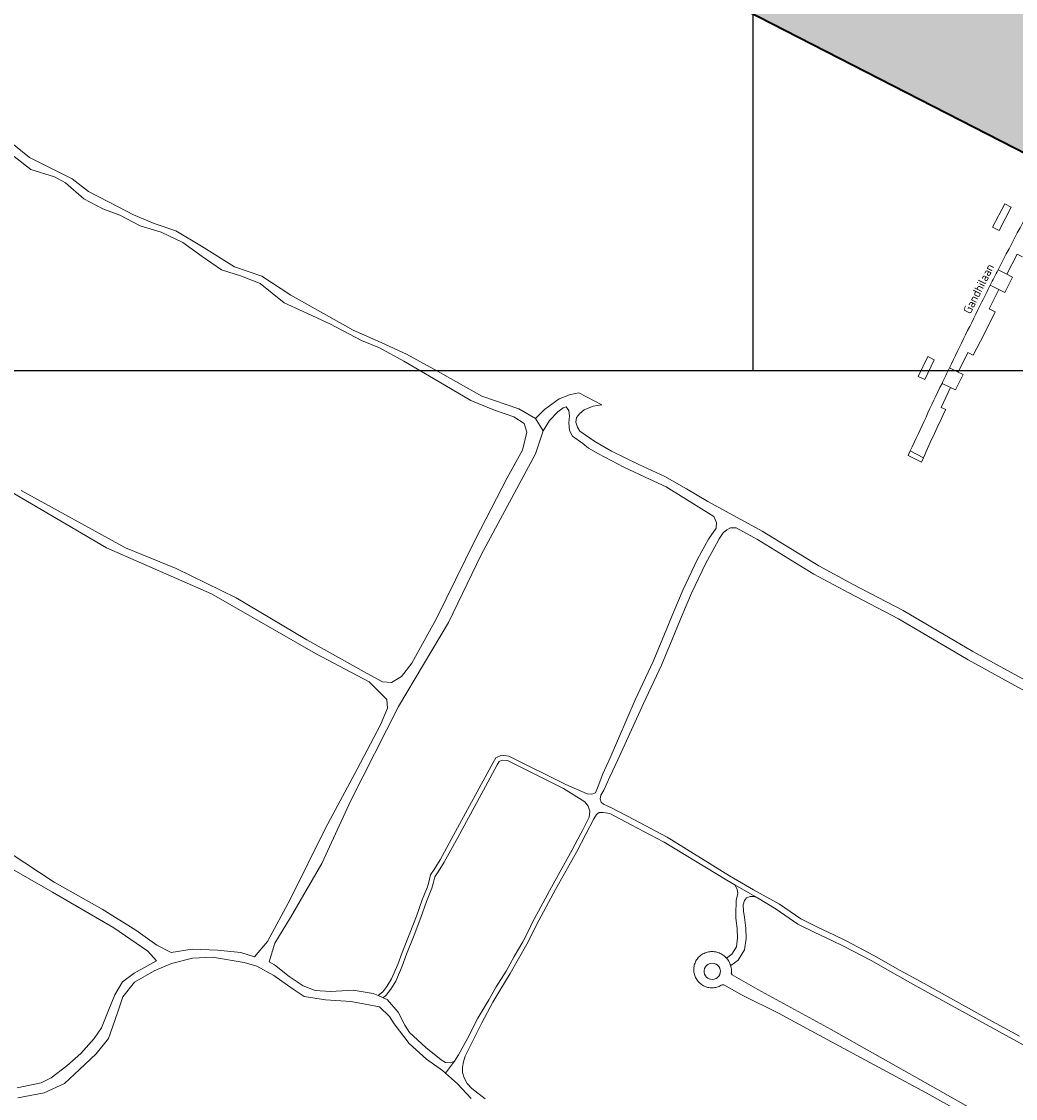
# Model space of a CAD drawing. Extents: x 148869 to 161638, y 453607 to 469810.
# Tile 27 of 256: x 153050 to 153268, y 460629 to 460865. Entities that reach past the tile are written whole.
import ezdxf
from ezdxf.enums import TextEntityAlignment as Align

# ---------------------------------------------------------------- set-up
doc = ezdxf.new("R2010")
doc.units = 0
doc.layers.get('DEFPOINTS').update_dxf_attribs({"linetype": 'CONTINUOUS'})
doc.layers.add('2021', color=41, linetype='CONTINUOUS')
doc.layers.add('2021 hatch', color=41, linetype='CONTINUOUS')
for name, color, linetype, lineweight in [('B-RO-OG-TOPOGRAFIE-T18', 2, 'CONTINUOUS', 18), ('B-RO-VH-VERHARDING_FUNDERING_ZAND-GV', 251, 'CONTINUOUS', 18), ('B-RO-VH-VERHARDING_GRASBETONSTEEN-GV', 251, 'CONTINUOUS', 18), ('B-RO-VH-VERHARDING_STRAATBAKSTEEN-GV', 251, 'CONTINUOUS', 18), ('N-OI-KG-BEHEERGRENS-G-2021', 221, 'XX-WERKGRENS', 35), ('X-XX-AL-TEKENBLAD-KADER-G-OZ', 1, 'CONTINUOUS', 25)]:
    doc.layers.add(name, color=color, linetype=linetype, lineweight=lineweight)
doc.styles.add('NLCS-ISO-M200-T18', font='NLCS-ISO.ttf', dxfattribs={"height": 0.36})
doc.linetypes.add('XX-WERKGRENS', pattern='A,0,[137,NLCS.SHX,S=0.1,R=0,X=-1.1,Y=-1.35],-6', length=6)

msp = doc.modelspace()

# ---------------------------------------------------------------- hatches: boundary and pattern name
at = {"layer": '2021 hatch', "transparency": 33554636}
h = msp.add_hatch(color=256, dxfattribs=at)
h.dxf.hatch_style = 1
h.paths.add_polyline_path([(153826.57, 462066.25), (153947.46, 462191.01), (154055.28, 462277.11), (154084.55, 462323.51), (154239.31, 462326.82), (154306.49, 462353.82), (154388.2, 462469.94), (154437.2, 462500.14), (154551.66, 462589.48), (154652.94, 462620.29), (154689.97, 462631.74), (154910.27, 462447.69), (154936.89, 462395.54), (154956.69, 462367.04), (154981.01, 462341.27), (155014.96, 462312.37), (155089.08, 462252), (155130.97, 462169.29), (155163.94, 462056.17), (155148.2, 461966.87), (155196.02, 461912.58), (155217.82, 461862.57), (155303.92, 461822.34), (155485.37, 461548.33), (155521.4, 461502.48), (155581.82, 461452.82), (155601.14, 461355.07), (155613.01, 461296.61), (155560.2, 461155.81), (155085.91, 460999.21), (155039.1, 460983.21), (155010.86, 460976.06), (154725.47, 460991.08), (154655.4, 460953.15), (154605.07, 460869.27), (154486.06, 460830.39), (154402.82, 460843.98), (154171.11, 460596.17), (154145.15, 460533.59), (154069.54, 460287.95), (153971.58, 460462.91), (153513.93, 460549.99), (153569.41, 460682.03), (152881.49, 461034.8), (152904.11, 461239.2), (152951.54, 461324.49), (152972.83, 461377.93), (153021.69, 461437.41), (153109.43, 461452.97), (153391.54, 461591.62), (153665.34, 461928.76), (153805.21, 461951.08)])

# ---------------------------------------------------------------- linework, layer by layer
at = {"layer": '2021', "flags": 128}
msp.add_lwpolyline([(155601.14, 461355.07), (155613.01, 461296.61), (155560.2, 461155.81), (155085.91, 460999.21), (155039.1, 460983.21), (155010.86, 460976.06), (154725.47, 460991.08), (154655.4, 460953.15), (154605.07, 460869.27), (154486.06, 460830.39), (154402.82, 460843.98), (154171.11, 460596.17), (154145.15, 460533.59), (154069.54, 460287.95), (153971.58, 460462.91), (153513.93, 460549.99), (153569.41, 460682.03), (152881.49, 461034.8), (152904.11, 461239.2), (152951.54, 461324.49), (152972.83, 461377.93)], dxfattribs=at)
at = {"layer": 'B-RO-VH-VERHARDING_FUNDERING_ZAND-GV', "flags": 128}
for points in [[(153049.23, 460628.64), (153055.01, 460629.72), (153059.45, 460631.76), (153062.75, 460634.83), (153066.36, 460638.3), (153069.08, 460641.67), (153071.09, 460647.25), (153072.24, 460650.78), (153074.77, 460654.03), (153079.08, 460656.49), (153082.88, 460658.1), (153087.52, 460659.25), (153091.87, 460659.46), (153098.8, 460658.35), (153101.6, 460657.5), (153105.31, 460655.45), (153109.53, 460652.5), (153111.98, 460650.87), (153116.65, 460650.16), (153122.2, 460649.74), (153128.46, 460648.61), (153130.67, 460646.47), (153131.66, 460644.86), (153135, 460640.54), (153138.81, 460637.14), (153142.28, 460634.62), (153142.94, 460634.05), (153144.88, 460636.68), (153144.02, 460636.33), (153142.91, 460636.43), (153142, 460636.96), (153138.65, 460639.65), (153135.03, 460642.99), (153134.06, 460644.55), (153132.58, 460647.46), (153130.13, 460650.22), (153129.27, 460650.59), (153128.21, 460651.05), (153127.06, 460651.55), (153122.73, 460652.24), (153117.74, 460651.99), (153114.35, 460652.19), (153111.74, 460653.17), (153108.69, 460655.27), (153105.49, 460657.78), (153104.32, 460658.49), (153105.56, 460662.56), (153109, 460668.17), (153115.83, 460680.02), (153122.17, 460693.85), (153132.65, 460714.44), (153143.6, 460732.82), (153150.78, 460747.66), (153162.67, 460769.82), (153164.33, 460774.86), (153162.63, 460777.52), (153159.03, 460779.64), (153150.93, 460782.41), (153141.19, 460787.88), (153134.36, 460791.61), (153128.81, 460794.17), (153122.74, 460796.89), (153109.07, 460804.6), (153102.68, 460808.74), (153096.69, 460810.77), (153089.47, 460815.33), (153083.85, 460818.65), (153079.12, 460820.28), (153074.53, 460822.15), (153071.37, 460823.82), (153064.73, 460827.29), (153061.12, 460830.08), (153057.19, 460832.04), (153051.78, 460834.72), (153047.57, 460838.2)], [(153048.42, 460834.95), (153052.06, 460832.12), (153057.26, 460830.53), (153059.7, 460829.15), (153063.68, 460825.64), (153067.85, 460823.45), (153071.59, 460822.12), (153076, 460819.76), (153080.63, 460818.36), (153085.36, 460816.11), (153089.65, 460813.04), (153093.82, 460810.12), (153098.23, 460808.72), (153102.29, 460807.1), (153107.62, 460802.88), (153111.75, 460800.99), (153117.77, 460798.18), (153124.52, 460794.65), (153128.46, 460793.04), (153133.8, 460790.13), (153140.34, 460786.3), (153148.51, 460781.46), (153153.68, 460779.39), (153157.94, 460777.88), (153160.19, 460776.47), (153160.79, 460774.51), (153159.83, 460770.56), (153156.44, 460764.51), (153149.41, 460750.94), (153140.95, 460733.73), (153135.55, 460723.91), (153133.27, 460720.98), (153131.11, 460719.68), (153129.16, 460719.85), (153125.79, 460721.63), (153112.55, 460729.01), (153097.1, 460738.23), (153083.95, 460744.68), (153072.79, 460749.21), (153049.92, 460761.74)], [(153282.72, 460713.16), (153258.52, 460726.47), (153243.24, 460735.44), (153232.28, 460741.13), (153224.73, 460745.22), (153212.36, 460752.83), (153200.41, 460759.33), (153195.77, 460762.11), (153190.98, 460764.84), (153185.34, 460767.43), (153179.31, 460770.37), (153175.63, 460772.51), (153172.38, 460774.77), (153171.85, 460775.63), (153171.48, 460776.71), (153171.64, 460777.76), (153172.38, 460778.6), (153173.34, 460779.46), (153175.29, 460780.21), (153177.17, 460780.5), (153172.19, 460783.17), (153171.36, 460783.05), (153170.09, 460782.75), (153167.83, 460781.82), (153164.61, 460779.53), (153162.63, 460777.52), (153164.33, 460774.86), (153165.73, 460777.12), (153167.55, 460779.01), (153168.7, 460779.9), (153169.41, 460780.09), (153169.97, 460779.32), (153170.09, 460778.05), (153169.97, 460776.62), (153170.15, 460774.89), (153170.77, 460773.68), (153173, 460772.08), (153174.27, 460771.05), (153176.49, 460769.82), (153182.05, 460766.89), (153187.62, 460764.23), (153191.27, 460762.56), (153201.73, 460756.06), (153202.35, 460754.76), (153202.28, 460753.53), (153200.61, 460751.11), (153198.2, 460746.72), (153195.04, 460740.03), (153193, 460735.21), (153190.9, 460730.24), (153188.47, 460724.3), (153184.54, 460715.85), (153179, 460703.2), (153177.42, 460699.67), (153176.4, 460696.95), (153175.78, 460695.49), (153174.98, 460695.18), (153174.02, 460695.25), (153169.31, 460697.34), (153156.83, 460703.56), (153155.19, 460703.74), (153154, 460703.15), (153153.37, 460702.17), (153144.69, 460686.19), (153141.76, 460680.81), (153140.43, 460678.73), (153139.62, 460677.52), (153139.26, 460675.9), (153138.98, 460674.93), (153137.81, 460672.06), (153136.57, 460668.5), (153135.09, 460664.72), (153133.42, 460660.52), (153132.47, 460657.87), (153131.11, 460654.7), (153130.09, 460653.07), (153129.18, 460651.91), (153128.21, 460651.05), (153129.27, 460650.59), (153129.94, 460651.19), (153130.95, 460652.47), (153132.03, 460654.21), (153133.44, 460657.49), (153134.4, 460660.16), (153136.06, 460664.34), (153137.55, 460668.14), (153138.78, 460671.69), (153139.96, 460674.59), (153140.27, 460675.65), (153140.59, 460677.11), (153141.3, 460678.16), (153142.66, 460680.28), (153145.61, 460685.7), (153151.69, 460696.89), (153154.27, 460701.64), (153154.72, 460702.34), (153155.38, 460702.67), (153156.54, 460702.55), (153168.8, 460696.43), (153173.44, 460693.55), (153174.22, 460692.55), (153174.55, 460691.51), (153174.42, 460690.13), (153172.86, 460687.08), (153172.6, 460686.59), (153170.72, 460682.98), (153166.16, 460674.79), (153161.93, 460667.01), (153161.17, 460665.37), (153159.86, 460662.85), (153158.02, 460659.65), (153156.21, 460656.4), (153154.02, 460652.95), (153152.41, 460650.16), (153150.06, 460646.08), (153147.75, 460641.69), (153145.78, 460638.09), (153144.88, 460636.68), (153142.94, 460634.05), (153145.6, 460631.73), (153148.56, 460628.48)], [(153037.8, 460767.27), (153068.62, 460749.22), (153091.67, 460739.1), (153114.48, 460726.05), (153126.19, 460719.86), (153130.11, 460715.96), (153130.22, 460714.04), (153128.66, 460710.4), (153123.61, 460700.7), (153116.61, 460687.75), (153109, 460672.3), (153103.93, 460662.9), (153101.07, 460659.52), (153098.07, 460660.47), (153093.01, 460660.99), (153087.43, 460661.24), (153082.83, 460660.48), (153079.69, 460662.14), (153075.1, 460665.41), (153067.69, 460670), (153057.15, 460675.93), (153044.27, 460684.36)], [(153268.73, 460642.18), (153262.03, 460645.85), (153247.18, 460654.08), (153242.6, 460656.59), (153236.82, 460659.87), (153230.72, 460663.05), (153228.06, 460664.38), (153224.47, 460666.05), (153220.82, 460667.86), (153216.1, 460671.11), (153210.42, 460674.25), (153205.16, 460677.34), (153191.5, 460685.78), (153184.22, 460689.64), (153179.34, 460692.22), (153177.59, 460693.03), (153177.04, 460693.47), (153176.82, 460694.21), (153176.97, 460694.98), (153177.62, 460696.08), (153178.92, 460698.99), (153180.69, 460702.75), (153186.35, 460715.04), (153190.29, 460723.51), (153192.73, 460729.48), (153194.83, 460734.43), (153196.86, 460739.22), (153199.97, 460745.82), (153202.3, 460750.07), (153202.93, 460751.16), (153203.8, 460752.49), (153204.57, 460753.14), (153205.41, 460753.6), (153206.63, 460753.58), (153211.32, 460751.03), (153223.69, 460743.42), (153231.31, 460739.3), (153242.23, 460733.62), (153257.49, 460724.66), (153281.67, 460711.36)], [(153151.66, 460628.42), (153148.69, 460630.69), (153147.71, 460631.79), (153147.05, 460633.05), (153146.7, 460634.21), (153146.64, 460635.35), (153146.85, 460636.54), (153147.27, 460637.76), (153148.8, 460640.86), (153150.92, 460645.09), (153153.31, 460649.64), (153154.88, 460652.15), (153157.1, 460655.87), (153158.93, 460659.14), (153160.77, 460662.35), (153162.11, 460664.91), (153162.86, 460666.54), (153167.07, 460674.29), (153171.63, 460682.48), (153173.78, 460686.6), (153175.44, 460689.83), (153176.02, 460690.74), (153176.6, 460691.18), (153177.47, 460691.18), (153178.95, 460690.99), (153183.63, 460688.52), (153189.16, 460685.59), (153190.87, 460684.68), (153204.62, 460676.34), (153206.31, 460675.34), (153211.33, 460672.48), (153215.42, 460670.01), (153220.16, 460666.74), (153223.91, 460664.88), (153227.49, 460663.21), (153230.13, 460661.9), (153236.19, 460658.72), (153241.97, 460655.45), (153246.55, 460652.94), (153261.4, 460644.71), (153272.46, 460638.66)], [(153036.87, 460685.15), (153056.84, 460673.73), (153070.29, 460665.93), (153077.69, 460660.77), (153079.64, 460658.7), (153074.7, 460655.94), (153072.18, 460654.05), (153070.45, 460651.23), (153068.99, 460647.66), (153067.52, 460644), (153065.92, 460641.65), (153063.02, 460638.37), (153059.99, 460635.66), (153056.5, 460633.07), (153054.36, 460631.91), (153049.1, 460630.84)], [(153275.79, 460616.32), (153248.07, 460632.04), (153237.02, 460638.19), (153227.45, 460643.61), (153211.41, 460652.37), (153205.75, 460655.62), (153205.57, 460655.94), (153205.58, 460656.07), (153205.6, 460656.33), (153205.6, 460656.59), (153205.58, 460656.85), (153205.55, 460657.11), (153205.5, 460657.36), (153205.44, 460657.62), (153205.36, 460657.86), (153205.27, 460658.11), (153205.16, 460658.34), (153205.03, 460658.57), (153204.9, 460658.79), (153204.75, 460659.01), (153204.58, 460659.21), (153204.52, 460659.28), (153204.41, 460659.4), (153204.22, 460659.59), (153204.02, 460659.75), (153203.82, 460659.91), (153203.6, 460660.06), (153203.37, 460660.19), (153203.14, 460660.3), (153202.9, 460660.41), (153202.65, 460660.49), (153202.4, 460660.57), (153202.15, 460660.62), (153201.89, 460660.66), (153201.63, 460660.69), (153201.37, 460660.7), (153201.11, 460660.69), (153200.85, 460660.67), (153200.6, 460660.63), (153200.34, 460660.57), (153200.09, 460660.5), (153199.84, 460660.42), (153199.6, 460660.32), (153199.37, 460660.2), (153199.14, 460660.07), (153198.92, 460659.93), (153198.79, 460659.82), (153198.6, 460659.65), (153198.42, 460659.47), (153198.25, 460659.28), (153198.1, 460659.08), (153197.96, 460658.87), (153197.83, 460658.65), (153197.72, 460658.43), (153197.62, 460658.2), (153197.54, 460657.96), (153197.47, 460657.71), (153197.42, 460657.47), (153197.38, 460657.22), (153197.36, 460656.96), (153197.35, 460656.71), (153197.36, 460656.46), (153197.39, 460656.21), (153197.43, 460655.96), (153197.49, 460655.71), (153197.56, 460655.47), (153197.65, 460655.23), (153197.76, 460655), (153197.88, 460654.78), (153198.01, 460654.57), (153198.15, 460654.36), (153198.31, 460654.16), (153198.48, 460653.97), (153198.66, 460653.8), (153198.86, 460653.64), (153199.06, 460653.48), (153199.27, 460653.35), (153199.49, 460653.22), (153199.72, 460653.11), (153199.95, 460653.02), (153200.19, 460652.93), (153200.43, 460652.87), (153200.68, 460652.82), (153200.93, 460652.78), (153201.18, 460652.77), (153201.44, 460652.76), (153201.69, 460652.78), (153201.94, 460652.81), (153202.19, 460652.85), (153202.43, 460652.91), (153202.68, 460652.99), (153202.91, 460653.08), (153203.14, 460653.19), (153203.36, 460653.31), (153203.58, 460653.44), (153203.9, 460653.44), (153207.92, 460651.16), (153215.93, 460647.18), (153229.3, 460639.99), (153248.3, 460629.73), (153275.64, 460614.47)]]:
    msp.add_lwpolyline(points, dxfattribs=at)
for points in [[(153211.33, 460672.48), (153206.31, 460675.34), (153206.89, 460674.42), (153206.97, 460673.41), (153206.66, 460671.89), (153206.61, 460670.92), (153206.54, 460669.76), (153206.55, 460668.1), (153206.89, 460665.68), (153206.96, 460663.7), (153206.68, 460661.75), (153205.66, 460660.11), (153204.52, 460659.28), (153204.58, 460659.21), (153204.75, 460659.01), (153204.9, 460658.79), (153205.03, 460658.57), (153205.16, 460658.34), (153205.27, 460658.11), (153205.36, 460657.86), (153205.44, 460657.62), (153207.07, 460658.8), (153208.49, 460661.09), (153208.85, 460663.6), (153208.78, 460665.84), (153208.45, 460668.16), (153208.23, 460669.53), (153208.18, 460670.93), (153208.43, 460671.88), (153208.92, 460672.5), (153209.73, 460672.76), (153210.48, 460672.81)], [(153201.04, 460658.12), (153201.42, 460658.16), (153201.83, 460658.1), (153202.22, 460657.95), (153202.57, 460657.71), (153202.84, 460657.41), (153203.03, 460657.06), (153203.14, 460656.71), (153203.17, 460656.38), (153203.14, 460656.05), (153203.03, 460655.7), (153202.84, 460655.35), (153202.57, 460655.05), (153202.22, 460654.81), (153201.83, 460654.66), (153201.42, 460654.6), (153201.04, 460654.64), (153200.7, 460654.74), (153200.41, 460654.9), (153200.14, 460655.12), (153199.91, 460655.41), (153199.73, 460655.76), (153199.63, 460656.17), (153199.63, 460656.59), (153199.73, 460657), (153199.91, 460657.35), (153200.14, 460657.65), (153200.41, 460657.86), (153200.7, 460658.02)]]:
    msp.add_lwpolyline(points, close=True, dxfattribs=at)
at = {"layer": 'B-RO-VH-VERHARDING_GRASBETONSTEEN-GV'}
for points in [[(153273.71, 460828.55, 0.004492), (153264.06, 460810.12)], [(153262.33, 460806.76, 0.002091), (153260.51, 460803.13)], [(153260.51, 460803.13, 0.003681), (153253.38, 460788.63)], [(153251.75, 460785.23, 0.004676), (153244.8, 460770.42)], [(153247.72, 460768.94, -0.01181), (153252.57, 460779.52)]]:
    msp.add_lwpolyline(points, format="xyb", dxfattribs=at)
at = {"layer": 'B-RO-VH-VERHARDING_GRASBETONSTEEN-GV', "flags": 128}
for points in [[(153266.93, 460823.82), (153265.54, 460824.56), (153262.84, 460819.44), (153264.28, 460818.72)], [(153250.03, 460790.36), (153248.61, 460791.1), (153246.53, 460786.77), (153247.96, 460786.05)]]:
    msp.add_lwpolyline(points, close=True, dxfattribs=at)
for points in [[(153264.06, 460810.12), (153265.95, 460809.17), (153268.2, 460813.56), (153269.41, 460812.93)], [(153255.26, 460787.72), (153257.39, 460792.02), (153258.61, 460791.41), (153260.96, 460796.04), (153263.39, 460800.93), (153262.08, 460801.6), (153264.22, 460805.83), (153262.33, 460806.76)], [(153253.38, 460788.63), (153255.26, 460787.72)], [(153252.57, 460779.52), (153251.57, 460779.97), (153253.64, 460784.34), (153251.75, 460785.23)], [(153244.8, 460770.42), (153247.72, 460768.94)]]:
    msp.add_lwpolyline(points, dxfattribs=at)
at = {"layer": 'B-RO-VH-VERHARDING_STRAATBAKSTEEN-GV'}
for points in [[(153264.06, 460810.12, 0.002014), (153262.33, 460806.76)], [(153253.38, 460788.63, 0.004987), (153251.75, 460785.23)]]:
    msp.add_lwpolyline(points, format="xyb", dxfattribs=at)
at = {"layer": 'B-RO-VH-VERHARDING_STRAATBAKSTEEN-GV', "flags": 128}
for points in [[(153262.33, 460806.76), (153264.22, 460805.83), (153265.52, 460805.18), (153267.21, 460808.54), (153265.95, 460809.17), (153264.06, 460810.12)], [(153251.75, 460785.23), (153253.64, 460784.34), (153254.74, 460783.81), (153256.39, 460787.17), (153255.26, 460787.72), (153253.38, 460788.63)]]:
    msp.add_lwpolyline(points, dxfattribs=at)
msp.add_lwpolyline([(153247.72, 460768.94), (153244.8, 460770.42), (153244.34, 460769.41), (153247.29, 460767.96)], close=True, dxfattribs=at)
at = {"layer": 'DEFPOINTS', "flags": 128}
msp.add_lwpolyline([(152919.64, 460787.97), (152919.64, 461402.97), (153217.15, 461402.97), (153350.14, 461402.97), (153350.14, 460894.78), (153274.6, 460894.78), (153274.6, 460873.32), (153210.26, 460873.32), (153210.26, 460787.97)], close=True, dxfattribs=at)
at = {"layer": 'N-OI-KG-BEHEERGRENS-G-2021', "flags": 128}
msp.add_lwpolyline([(153826.57, 462066.25), (153947.46, 462191.01), (154055.28, 462277.11), (154084.55, 462323.51), (154239.31, 462326.82), (154306.49, 462353.82), (154388.2, 462469.94), (154437.2, 462500.14), (154551.66, 462589.48), (154652.94, 462620.29), (154689.97, 462631.74), (154910.27, 462447.69), (154936.89, 462395.54), (154956.69, 462367.04), (154981.01, 462341.27), (155014.96, 462312.37), (155089.08, 462252), (155130.97, 462169.29), (155163.94, 462056.17), (155148.2, 461966.87), (155196.02, 461912.58), (155217.82, 461862.57), (155303.92, 461822.34), (155485.37, 461548.33), (155521.4, 461502.48), (155581.82, 461452.82), (155601.14, 461355.07), (155613.01, 461296.61), (155560.2, 461155.81), (155085.91, 460999.21), (155039.1, 460983.21), (155010.86, 460976.06), (154725.47, 460991.08), (154655.4, 460953.15), (154605.07, 460869.27), (154486.06, 460830.39), (154402.82, 460843.98), (154171.11, 460596.17), (154145.15, 460533.59), (154069.54, 460287.95), (153971.58, 460462.91), (153513.93, 460549.99), (153569.41, 460682.03), (152881.49, 461034.8), (152904.11, 461239.2), (152951.54, 461324.49), (152972.83, 461377.93), (153021.69, 461437.41), (153109.43, 461452.97), (153391.54, 461591.62), (153665.34, 461928.76), (153805.21, 461951.08)], close=True, dxfattribs=at)
at = {"layer": 'X-XX-AL-TEKENBLAD-KADER-G-OZ'}
msp.add_lwpolyline([(152919.64, 461402.97), (153350.14, 461402.97), (153350.14, 460787.97), (152919.64, 460787.97)], close=True, dxfattribs=at)

# ---------------------------------------------------------------- texts
at = {"layer": 'B-RO-OG-TOPOGRAFIE-T18', "style": 'NLCS-ISO-M200-T18'}
msp.add_text('Gandhilaan', height=1.875, rotation=63.4, dxfattribs=at).set_placement((153259.76, 460805.97), align=Align.MIDDLE)

doc.saveas('drawing.dxf')
